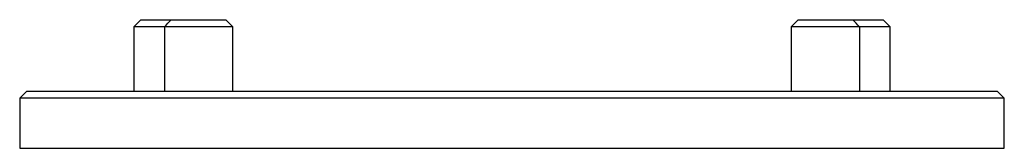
# Model space of a CAD drawing. Header units: millimetres. Extents: x 500 to 638, y 281 to 299.
import ezdxf

# ---------------------------------------------------------------- set-up
doc = ezdxf.new("R2010")
doc.units = ezdxf.units.MM

msp = doc.modelspace()

# ---------------------------------------------------------------- linework, layer by layer
for p, q in [((519.85, 298.29), (515.56, 298.29)), ((516.56, 299.29), (520.77, 299.29)), ((529.44, 298.29), (519.85, 298.29)), ((519.85, 298.29), (519.85, 289.29)), ((520.77, 299.29), (528.44, 299.29)), ((524.56, 299.29), (524.56, 299.29)), ((617.27, 298.29), (607.68, 298.29)), ((608.68, 299.29), (616.35, 299.29)), ((612.56, 299.29), (612.56, 299.29)), ((616.35, 299.29), (620.56, 299.29)), ((617.27, 298.29), (617.27, 289.29)), ((621.56, 298.29), (617.27, 298.29)), ((500.56, 289.29), (568.56, 289.29)), ((568.56, 289.29), (636.56, 289.29)), ((568.56, 288.29), (499.56, 288.29)), ((637.56, 288.29), (568.56, 288.29)), ((499.56, 281.29), (568.56, 281.29)), ((568.56, 281.29), (637.56, 281.29))]:
    msp.add_line(p, q)
for points, degree in [([(516.56, 299.29), (515.56, 298.29)], 1), ([(515.56, 298.29), (515.56, 289.29)], 1), ([(519.85, 298.29), (520.16, 298.63), (520.46, 298.96), (520.77, 299.29)], 3), ([(529.44, 298.29), (528.44, 299.29)], 1), ([(529.44, 289.29), (529.44, 298.29)], 1), ([(608.68, 299.29), (607.68, 298.29)], 1), ([(607.68, 298.29), (607.68, 289.29)], 1), ([(617.27, 298.29), (616.96, 298.63), (616.66, 298.96), (616.35, 299.29)], 3), ([(621.56, 298.29), (620.56, 299.29)], 1), ([(621.56, 289.29), (621.56, 298.29)], 1), ([(500.56, 289.29), (499.56, 288.29)], 1), ([(637.56, 288.29), (636.56, 289.29)], 1), ([(499.56, 288.29), (499.56, 281.29)], 1), ([(637.56, 281.29), (637.56, 288.29)], 1)]:
    msp.add_open_spline(points, degree=degree)

doc.saveas('drawing.dxf')
